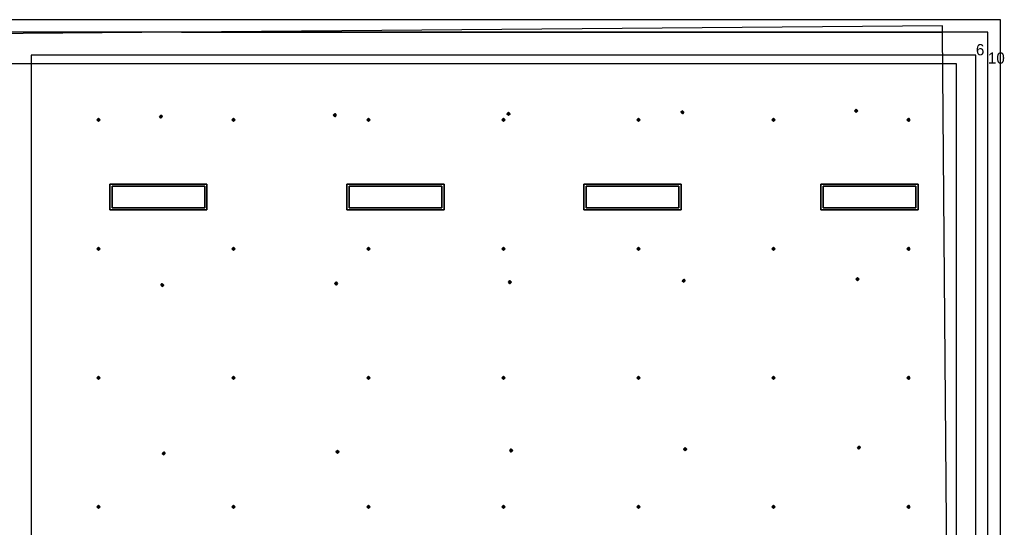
# Model space of a CAD drawing. Header units: inches. Extents: x 0.1 to 82.8, y 0.2 to 48.3.
# Tile 109 of 110: x 30.2 to 45.9, y 25.1 to 33.2. Entities that reach past the tile are written whole.
import ezdxf

# ---------------------------------------------------------------- set-up
doc = ezdxf.new("R2010")
doc.units = ezdxf.units.IN
doc.header["$MEASUREMENT"] = 0
for name, color, linetype, true_color in [('DLX_CALC', 3, 'Continuous', 0x00ff00), ('DLX_CONT', 7, 'Continuous', 0x969696), ('DLX_LUM 1', 7, 'Continuous', 0xffd400), ('DLX_RESKEY_IDX', 7, 'Continuous', 0x707070)]:
    doc.layers.add(name, color=color, linetype=linetype, true_color=true_color)
doc.styles.add('TableTextStyle', font='txt')

msp = doc.modelspace()

# ---------------------------------------------------------------- linework, layer by layer
at = {"layer": 'DLX_CALC'}
for points in [[(44.923, 33.113, 0), (32.806, 33.013, 0)], [(44.924, 33.013, 0), (44.923, 33.113, 0)], [(45.649, 5.713, 0), (45.649, 33.013, 0), (0.349, 33.013, 0), (0.349, 0.413, 0), (0.389, 0.413, 0), (0.389, 5.713, 0), (45.649, 5.713, 0)], [(32.806, 33.013, 0), (0.627, 32.746, 0)], [(32.806, 33.013, 0), (44.924, 33.013, 0)], [(44.924, 33.013, 0), (32.806, 33.013, 0)], [(45.145, 6.313, 0), (44.924, 33.013, 0)], [(45.457, 32.646, 0), (30.407, 32.646, 0)], [(30.407, 32.646, 0), (30.407, 5.946, 0)], [(45.457, 5.946, 0), (45.457, 32.646, 0)], [(45.149, 32.513, 0), (0.849, 32.513, 0)], [(45.149, 5.713, 0), (45.149, 32.513, 0)]]:
    msp.add_polyline3d(points, dxfattribs=at)
at = {"layer": 'DLX_CONT'}
for points in [[(45.849, 33.213, 0), (0.149, 33.213, 0)], [(45.849, 0.213, 0), (45.849, 33.213, 0)], [(45.649, 33.013, 0), (0.349, 33.013, 0)], [(45.649, 0.413, 0), (45.649, 33.013, 0)]]:
    msp.add_polyline3d(points, dxfattribs=at)
at = {"layer": 'DLX_LUM 1'}
for points in [[(31.662, 30.597, 0), (33.21, 30.597, 0)], [(33.21, 30.597, 0), (31.662, 30.597, 0)], [(31.662, 30.597, 0), (31.662, 30.597, 0)], [(31.662, 30.185, 0), (31.662, 30.597, 0)], [(31.662, 30.597, 0), (31.662, 30.597, 0)], [(31.662, 30.597, 0), (31.662, 30.185, 0)], [(33.21, 30.597, 0), (31.662, 30.597, 0)], [(31.662, 30.597, 0), (31.662, 30.185, 0)], [(31.662, 30.597, 0), (33.21, 30.597, 0)], [(31.662, 30.185, 0), (31.662, 30.597, 0)], [(33.21, 30.597, 0), (33.21, 30.597, 0)], [(33.21, 30.597, 0), (33.21, 30.185, 0)], [(33.21, 30.185, 0), (33.21, 30.597, 0)], [(33.21, 30.597, 0), (33.21, 30.597, 0)], [(33.21, 30.185, 0), (33.21, 30.597, 0)], [(33.21, 30.597, 0), (33.21, 30.185, 0)], [(35.437, 30.597, 0), (36.985, 30.597, 0)], [(36.985, 30.597, 0), (35.437, 30.597, 0)], [(35.437, 30.597, 0), (35.437, 30.597, 0)], [(35.437, 30.185, 0), (35.437, 30.597, 0)], [(35.437, 30.597, 0), (35.437, 30.597, 0)], [(35.437, 30.597, 0), (35.437, 30.185, 0)], [(36.985, 30.597, 0), (35.437, 30.597, 0)], [(35.437, 30.597, 0), (35.437, 30.185, 0)], [(35.437, 30.597, 0), (36.985, 30.597, 0)], [(35.437, 30.185, 0), (35.437, 30.597, 0)], [(36.985, 30.597, 0), (36.985, 30.597, 0)], [(36.985, 30.597, 0), (36.985, 30.185, 0)], [(36.985, 30.185, 0), (36.985, 30.597, 0)], [(36.985, 30.597, 0), (36.985, 30.597, 0)], [(36.985, 30.185, 0), (36.985, 30.597, 0)], [(36.985, 30.597, 0), (36.985, 30.185, 0)], [(39.212, 30.597, 0), (40.76, 30.597, 0)], [(40.76, 30.597, 0), (39.212, 30.597, 0)], [(39.212, 30.597, 0), (39.212, 30.597, 0)], [(39.212, 30.185, 0), (39.212, 30.597, 0)], [(39.212, 30.597, 0), (39.212, 30.597, 0)], [(39.212, 30.597, 0), (39.212, 30.185, 0)], [(40.76, 30.597, 0), (39.212, 30.597, 0)], [(39.212, 30.597, 0), (39.212, 30.185, 0)], [(39.212, 30.597, 0), (40.76, 30.597, 0)], [(39.212, 30.185, 0), (39.212, 30.597, 0)], [(40.76, 30.597, 0), (40.76, 30.597, 0)], [(40.76, 30.597, 0), (40.76, 30.185, 0)], [(40.76, 30.185, 0), (40.76, 30.597, 0)], [(40.76, 30.597, 0), (40.76, 30.597, 0)], [(40.76, 30.185, 0), (40.76, 30.597, 0)], [(40.76, 30.597, 0), (40.76, 30.185, 0)], [(42.987, 30.597, 0), (44.535, 30.597, 0)], [(44.535, 30.597, 0), (42.987, 30.597, 0)], [(42.987, 30.597, 0), (42.987, 30.597, 0)], [(42.987, 30.185, 0), (42.987, 30.597, 0)], [(42.987, 30.597, 0), (42.987, 30.597, 0)], [(42.987, 30.597, 0), (42.987, 30.185, 0)], [(44.535, 30.597, 0), (42.987, 30.597, 0)], [(42.987, 30.597, 0), (42.987, 30.185, 0)], [(42.987, 30.597, 0), (44.535, 30.597, 0)], [(42.987, 30.185, 0), (42.987, 30.597, 0)], [(44.535, 30.597, 0), (44.535, 30.597, 0)], [(44.535, 30.597, 0), (44.535, 30.185, 0)], [(44.535, 30.185, 0), (44.535, 30.597, 0)], [(44.535, 30.597, 0), (44.535, 30.597, 0)], [(44.535, 30.185, 0), (44.535, 30.597, 0)], [(44.535, 30.597, 0), (44.535, 30.185, 0)], [(33.174, 30.563, 0), (31.699, 30.563, 0)], [(31.699, 30.563, 0), (31.699, 30.218, 0)], [(31.699, 30.218, 0), (31.699, 30.563, 0)], [(31.699, 30.563, 0), (33.174, 30.563, 0)], [(33.174, 30.218, 0), (33.174, 30.563, 0)], [(33.174, 30.563, 0), (33.174, 30.218, 0)], [(36.949, 30.563, 0), (35.474, 30.563, 0)], [(35.474, 30.563, 0), (35.474, 30.218, 0)], [(35.474, 30.218, 0), (35.474, 30.563, 0)], [(35.474, 30.563, 0), (36.949, 30.563, 0)], [(36.949, 30.218, 0), (36.949, 30.563, 0)], [(36.949, 30.563, 0), (36.949, 30.218, 0)], [(40.724, 30.563, 0), (39.249, 30.563, 0)], [(39.249, 30.563, 0), (39.249, 30.218, 0)], [(39.249, 30.218, 0), (39.249, 30.563, 0)], [(39.249, 30.563, 0), (40.724, 30.563, 0)], [(40.724, 30.218, 0), (40.724, 30.563, 0)], [(40.724, 30.563, 0), (40.724, 30.218, 0)], [(44.499, 30.563, 0), (43.024, 30.563, 0)], [(43.024, 30.563, 0), (43.024, 30.218, 0)], [(43.024, 30.218, 0), (43.024, 30.563, 0)], [(43.024, 30.563, 0), (44.499, 30.563, 0)], [(44.499, 30.218, 0), (44.499, 30.563, 0)], [(44.499, 30.563, 0), (44.499, 30.218, 0)], [(33.21, 30.185, 0), (31.662, 30.185, 0)], [(31.662, 30.185, 0), (31.662, 30.185, 0)], [(31.662, 30.185, 0), (33.21, 30.185, 0)], [(31.662, 30.185, 0), (31.662, 30.185, 0)], [(31.662, 30.185, 0), (33.21, 30.185, 0)], [(33.21, 30.185, 0), (31.662, 30.185, 0)], [(31.699, 30.218, 0), (33.174, 30.218, 0)], [(33.174, 30.218, 0), (31.699, 30.218, 0)], [(33.21, 30.185, 0), (33.21, 30.185, 0)], [(33.21, 30.185, 0), (33.21, 30.185, 0)], [(36.985, 30.185, 0), (35.437, 30.185, 0)], [(35.437, 30.185, 0), (35.437, 30.185, 0)], [(35.437, 30.185, 0), (36.985, 30.185, 0)], [(35.437, 30.185, 0), (35.437, 30.185, 0)], [(35.437, 30.185, 0), (36.985, 30.185, 0)], [(36.985, 30.185, 0), (35.437, 30.185, 0)], [(35.474, 30.218, 0), (36.949, 30.218, 0)], [(36.949, 30.218, 0), (35.474, 30.218, 0)], [(36.985, 30.185, 0), (36.985, 30.185, 0)], [(36.985, 30.185, 0), (36.985, 30.185, 0)], [(40.76, 30.185, 0), (39.212, 30.185, 0)], [(39.212, 30.185, 0), (39.212, 30.185, 0)], [(39.212, 30.185, 0), (40.76, 30.185, 0)], [(39.212, 30.185, 0), (39.212, 30.185, 0)], [(39.212, 30.185, 0), (40.76, 30.185, 0)], [(40.76, 30.185, 0), (39.212, 30.185, 0)], [(39.249, 30.218, 0), (40.724, 30.218, 0)], [(40.724, 30.218, 0), (39.249, 30.218, 0)], [(40.76, 30.185, 0), (40.76, 30.185, 0)], [(40.76, 30.185, 0), (40.76, 30.185, 0)], [(44.535, 30.185, 0), (42.987, 30.185, 0)], [(42.987, 30.185, 0), (42.987, 30.185, 0)], [(42.987, 30.185, 0), (44.535, 30.185, 0)], [(42.987, 30.185, 0), (42.987, 30.185, 0)], [(42.987, 30.185, 0), (44.535, 30.185, 0)], [(44.535, 30.185, 0), (42.987, 30.185, 0)], [(43.024, 30.218, 0), (44.499, 30.218, 0)], [(44.499, 30.218, 0), (43.024, 30.218, 0)], [(44.535, 30.185, 0), (44.535, 30.185, 0)], [(44.535, 30.185, 0), (44.535, 30.185, 0)]]:
    msp.add_polyline3d(points, dxfattribs=at)

# ---------------------------------------------------------------- texts
at = {"layer": 'DLX_RESKEY_IDX', "style": 'TableTextStyle'}
for s, p in [('6', (45.457, 32.646)), ('10', (45.649, 32.513))]:
    msp.add_text(s, height=0.18, dxfattribs=at).set_placement(p)

# ---------------------------------------------------------------- meshes
at = {"layer": 'DLX_CALC'}
mesh = msp.add_polyface(dxfattribs=at)
corners = [(32.451, 31.67), (32.476, 31.645), (32.476, 31.67), (32.476, 31.645), (32.501, 31.67), (32.476, 31.67), (32.501, 31.67), (32.475, 31.695), (32.476, 31.67), (32.475, 31.695), (32.451, 31.67), (32.476, 31.67), (32.476, 31.645), (32.451, 31.67), (32.476, 31.67), (32.501, 31.67), (32.476, 31.645), (32.476, 31.67), (32.475, 31.695), (32.501, 31.67), (32.476, 31.67), (32.451, 31.67), (32.475, 31.695), (32.476, 31.67)]
mesh.append_faces([[corners[k] for k in face] for face in [(0, 1, 2), (3, 4, 5), (6, 7, 8), (9, 10, 11), (12, 13, 14), (15, 16, 17), (18, 19, 20), (21, 22, 23)]])
mesh = msp.add_polyface(dxfattribs=at)
corners = [(35.219, 31.693), (35.244, 31.668), (35.244, 31.693), (35.244, 31.668), (35.269, 31.693), (35.244, 31.693), (35.269, 31.693), (35.244, 31.718), (35.244, 31.693), (35.244, 31.718), (35.219, 31.693), (35.244, 31.693), (35.244, 31.668), (35.219, 31.693), (35.244, 31.693), (35.269, 31.693), (35.244, 31.668), (35.244, 31.693), (35.244, 31.718), (35.269, 31.693), (35.244, 31.693), (35.219, 31.693), (35.244, 31.718), (35.244, 31.693)]
mesh.append_faces([[corners[k] for k in face] for face in [(0, 1, 2), (3, 4, 5), (6, 7, 8), (9, 10, 11), (12, 13, 14), (15, 16, 17), (18, 19, 20), (21, 22, 23)]])
mesh = msp.add_polyface(dxfattribs=at)
corners = [(37.988, 31.716), (38.013, 31.691), (38.013, 31.716), (38.013, 31.691), (38.038, 31.716), (38.013, 31.716), (38.038, 31.716), (38.012, 31.741), (38.013, 31.716), (38.012, 31.741), (37.988, 31.716), (38.013, 31.716), (38.013, 31.691), (37.988, 31.716), (38.013, 31.716), (38.038, 31.716), (38.013, 31.691), (38.013, 31.716), (38.012, 31.741), (38.038, 31.716), (38.013, 31.716), (37.988, 31.716), (38.012, 31.741), (38.013, 31.716)]
mesh.append_faces([[corners[k] for k in face] for face in [(0, 1, 2), (3, 4, 5), (6, 7, 8), (9, 10, 11), (12, 13, 14), (15, 16, 17), (18, 19, 20), (21, 22, 23)]])
mesh = msp.add_polyface(dxfattribs=at)
corners = [(40.756, 31.739), (40.781, 31.714), (40.781, 31.739), (40.781, 31.714), (40.806, 31.739), (40.781, 31.739), (40.806, 31.739), (40.781, 31.764), (40.781, 31.739), (40.781, 31.764), (40.756, 31.739), (40.781, 31.739), (40.781, 31.714), (40.756, 31.739), (40.781, 31.739), (40.806, 31.739), (40.781, 31.714), (40.781, 31.739), (40.781, 31.764), (40.806, 31.739), (40.781, 31.739), (40.756, 31.739), (40.781, 31.764), (40.781, 31.739)]
mesh.append_faces([[corners[k] for k in face] for face in [(0, 1, 2), (3, 4, 5), (6, 7, 8), (9, 10, 11), (12, 13, 14), (15, 16, 17), (18, 19, 20), (21, 22, 23)]])
mesh = msp.add_polyface(dxfattribs=at)
corners = [(43.525, 31.762), (43.55, 31.737), (43.55, 31.762), (43.55, 31.737), (43.575, 31.762), (43.55, 31.762), (43.575, 31.762), (43.549, 31.787), (43.55, 31.762), (43.549, 31.787), (43.525, 31.762), (43.55, 31.762), (43.55, 31.737), (43.525, 31.762), (43.55, 31.762), (43.575, 31.762), (43.55, 31.737), (43.55, 31.762), (43.549, 31.787), (43.575, 31.762), (43.55, 31.762), (43.525, 31.762), (43.549, 31.787), (43.55, 31.762)]
mesh.append_faces([[corners[k] for k in face] for face in [(0, 1, 2), (3, 4, 5), (6, 7, 8), (9, 10, 11), (12, 13, 14), (15, 16, 17), (18, 19, 20), (21, 22, 23)]])
mesh = msp.add_polyface(dxfattribs=at)
corners = [(31.482, 31.594), (31.507, 31.619), (31.482, 31.619), (31.507, 31.619), (31.482, 31.644), (31.482, 31.619), (31.482, 31.644), (31.457, 31.619), (31.482, 31.619), (31.457, 31.619), (31.482, 31.594), (31.482, 31.619), (31.507, 31.619), (31.482, 31.594), (31.482, 31.619), (31.482, 31.644), (31.507, 31.619), (31.482, 31.619), (31.457, 31.619), (31.482, 31.644), (31.482, 31.619), (31.482, 31.594), (31.457, 31.619), (31.482, 31.619)]
mesh.append_faces([[corners[k] for k in face] for face in [(0, 1, 2), (3, 4, 5), (6, 7, 8), (9, 10, 11), (12, 13, 14), (15, 16, 17), (18, 19, 20), (21, 22, 23)]])
mesh = msp.add_polyface(dxfattribs=at)
corners = [(33.632, 31.594), (33.657, 31.619), (33.632, 31.619), (33.657, 31.619), (33.632, 31.644), (33.632, 31.619), (33.632, 31.644), (33.607, 31.619), (33.632, 31.619), (33.607, 31.619), (33.632, 31.594), (33.632, 31.619), (33.657, 31.619), (33.632, 31.594), (33.632, 31.619), (33.632, 31.644), (33.657, 31.619), (33.632, 31.619), (33.607, 31.619), (33.632, 31.644), (33.632, 31.619), (33.632, 31.594), (33.607, 31.619), (33.632, 31.619)]
mesh.append_faces([[corners[k] for k in face] for face in [(0, 1, 2), (3, 4, 5), (6, 7, 8), (9, 10, 11), (12, 13, 14), (15, 16, 17), (18, 19, 20), (21, 22, 23)]])
mesh = msp.add_polyface(dxfattribs=at)
corners = [(35.782, 31.594), (35.807, 31.619), (35.782, 31.619), (35.807, 31.619), (35.782, 31.644), (35.782, 31.619), (35.782, 31.644), (35.757, 31.619), (35.782, 31.619), (35.757, 31.619), (35.782, 31.594), (35.782, 31.619), (35.807, 31.619), (35.782, 31.594), (35.782, 31.619), (35.782, 31.644), (35.807, 31.619), (35.782, 31.619), (35.757, 31.619), (35.782, 31.644), (35.782, 31.619), (35.782, 31.594), (35.757, 31.619), (35.782, 31.619)]
mesh.append_faces([[corners[k] for k in face] for face in [(0, 1, 2), (3, 4, 5), (6, 7, 8), (9, 10, 11), (12, 13, 14), (15, 16, 17), (18, 19, 20), (21, 22, 23)]])
mesh = msp.add_polyface(dxfattribs=at)
corners = [(37.932, 31.594), (37.957, 31.619), (37.932, 31.619), (37.957, 31.619), (37.932, 31.644), (37.932, 31.619), (37.932, 31.644), (37.907, 31.619), (37.932, 31.619), (37.907, 31.619), (37.932, 31.594), (37.932, 31.619), (37.957, 31.619), (37.932, 31.594), (37.932, 31.619), (37.932, 31.644), (37.957, 31.619), (37.932, 31.619), (37.907, 31.619), (37.932, 31.644), (37.932, 31.619), (37.932, 31.594), (37.907, 31.619), (37.932, 31.619)]
mesh.append_faces([[corners[k] for k in face] for face in [(0, 1, 2), (3, 4, 5), (6, 7, 8), (9, 10, 11), (12, 13, 14), (15, 16, 17), (18, 19, 20), (21, 22, 23)]])
mesh = msp.add_polyface(dxfattribs=at)
corners = [(40.082, 31.594), (40.107, 31.619), (40.082, 31.619), (40.107, 31.619), (40.082, 31.644), (40.082, 31.619), (40.082, 31.644), (40.057, 31.619), (40.082, 31.619), (40.057, 31.619), (40.082, 31.594), (40.082, 31.619), (40.107, 31.619), (40.082, 31.594), (40.082, 31.619), (40.082, 31.644), (40.107, 31.619), (40.082, 31.619), (40.057, 31.619), (40.082, 31.644), (40.082, 31.619), (40.082, 31.594), (40.057, 31.619), (40.082, 31.619)]
mesh.append_faces([[corners[k] for k in face] for face in [(0, 1, 2), (3, 4, 5), (6, 7, 8), (9, 10, 11), (12, 13, 14), (15, 16, 17), (18, 19, 20), (21, 22, 23)]])
mesh = msp.add_polyface(dxfattribs=at)
corners = [(42.232, 31.594), (42.257, 31.619), (42.232, 31.619), (42.257, 31.619), (42.232, 31.644), (42.232, 31.619), (42.232, 31.644), (42.207, 31.619), (42.232, 31.619), (42.207, 31.619), (42.232, 31.594), (42.232, 31.619), (42.257, 31.619), (42.232, 31.594), (42.232, 31.619), (42.232, 31.644), (42.257, 31.619), (42.232, 31.619), (42.207, 31.619), (42.232, 31.644), (42.232, 31.619), (42.232, 31.594), (42.207, 31.619), (42.232, 31.619)]
mesh.append_faces([[corners[k] for k in face] for face in [(0, 1, 2), (3, 4, 5), (6, 7, 8), (9, 10, 11), (12, 13, 14), (15, 16, 17), (18, 19, 20), (21, 22, 23)]])
mesh = msp.add_polyface(dxfattribs=at)
corners = [(44.382, 31.594), (44.407, 31.619), (44.382, 31.619), (44.407, 31.619), (44.382, 31.644), (44.382, 31.619), (44.382, 31.644), (44.357, 31.619), (44.382, 31.619), (44.357, 31.619), (44.382, 31.594), (44.382, 31.619), (44.407, 31.619), (44.382, 31.594), (44.382, 31.619), (44.382, 31.644), (44.407, 31.619), (44.382, 31.619), (44.357, 31.619), (44.382, 31.644), (44.382, 31.619), (44.382, 31.594), (44.357, 31.619), (44.382, 31.619)]
mesh.append_faces([[corners[k] for k in face] for face in [(0, 1, 2), (3, 4, 5), (6, 7, 8), (9, 10, 11), (12, 13, 14), (15, 16, 17), (18, 19, 20), (21, 22, 23)]])
mesh = msp.add_polyface(dxfattribs=at)
corners = [(31.482, 29.541), (31.507, 29.566), (31.482, 29.566), (31.507, 29.566), (31.482, 29.591), (31.482, 29.566), (31.482, 29.591), (31.457, 29.566), (31.482, 29.566), (31.457, 29.566), (31.482, 29.541), (31.482, 29.566), (31.507, 29.566), (31.482, 29.541), (31.482, 29.566), (31.482, 29.591), (31.507, 29.566), (31.482, 29.566), (31.457, 29.566), (31.482, 29.591), (31.482, 29.566), (31.482, 29.541), (31.457, 29.566), (31.482, 29.566)]
mesh.append_faces([[corners[k] for k in face] for face in [(0, 1, 2), (3, 4, 5), (6, 7, 8), (9, 10, 11), (12, 13, 14), (15, 16, 17), (18, 19, 20), (21, 22, 23)]])
mesh = msp.add_polyface(dxfattribs=at)
corners = [(33.632, 29.541), (33.657, 29.566), (33.632, 29.566), (33.657, 29.566), (33.632, 29.591), (33.632, 29.566), (33.632, 29.591), (33.607, 29.566), (33.632, 29.566), (33.607, 29.566), (33.632, 29.541), (33.632, 29.566), (33.657, 29.566), (33.632, 29.541), (33.632, 29.566), (33.632, 29.591), (33.657, 29.566), (33.632, 29.566), (33.607, 29.566), (33.632, 29.591), (33.632, 29.566), (33.632, 29.541), (33.607, 29.566), (33.632, 29.566)]
mesh.append_faces([[corners[k] for k in face] for face in [(0, 1, 2), (3, 4, 5), (6, 7, 8), (9, 10, 11), (12, 13, 14), (15, 16, 17), (18, 19, 20), (21, 22, 23)]])
mesh = msp.add_polyface(dxfattribs=at)
corners = [(35.782, 29.541), (35.807, 29.566), (35.782, 29.566), (35.807, 29.566), (35.782, 29.591), (35.782, 29.566), (35.782, 29.591), (35.757, 29.566), (35.782, 29.566), (35.757, 29.566), (35.782, 29.541), (35.782, 29.566), (35.807, 29.566), (35.782, 29.541), (35.782, 29.566), (35.782, 29.591), (35.807, 29.566), (35.782, 29.566), (35.757, 29.566), (35.782, 29.591), (35.782, 29.566), (35.782, 29.541), (35.757, 29.566), (35.782, 29.566)]
mesh.append_faces([[corners[k] for k in face] for face in [(0, 1, 2), (3, 4, 5), (6, 7, 8), (9, 10, 11), (12, 13, 14), (15, 16, 17), (18, 19, 20), (21, 22, 23)]])
mesh = msp.add_polyface(dxfattribs=at)
corners = [(37.932, 29.541), (37.957, 29.566), (37.932, 29.566), (37.957, 29.566), (37.932, 29.591), (37.932, 29.566), (37.932, 29.591), (37.907, 29.566), (37.932, 29.566), (37.907, 29.566), (37.932, 29.541), (37.932, 29.566), (37.957, 29.566), (37.932, 29.541), (37.932, 29.566), (37.932, 29.591), (37.957, 29.566), (37.932, 29.566), (37.907, 29.566), (37.932, 29.591), (37.932, 29.566), (37.932, 29.541), (37.907, 29.566), (37.932, 29.566)]
mesh.append_faces([[corners[k] for k in face] for face in [(0, 1, 2), (3, 4, 5), (6, 7, 8), (9, 10, 11), (12, 13, 14), (15, 16, 17), (18, 19, 20), (21, 22, 23)]])
mesh = msp.add_polyface(dxfattribs=at)
corners = [(40.082, 29.541), (40.107, 29.566), (40.082, 29.566), (40.107, 29.566), (40.082, 29.591), (40.082, 29.566), (40.082, 29.591), (40.057, 29.566), (40.082, 29.566), (40.057, 29.566), (40.082, 29.541), (40.082, 29.566), (40.107, 29.566), (40.082, 29.541), (40.082, 29.566), (40.082, 29.591), (40.107, 29.566), (40.082, 29.566), (40.057, 29.566), (40.082, 29.591), (40.082, 29.566), (40.082, 29.541), (40.057, 29.566), (40.082, 29.566)]
mesh.append_faces([[corners[k] for k in face] for face in [(0, 1, 2), (3, 4, 5), (6, 7, 8), (9, 10, 11), (12, 13, 14), (15, 16, 17), (18, 19, 20), (21, 22, 23)]])
mesh = msp.add_polyface(dxfattribs=at)
corners = [(42.232, 29.541), (42.257, 29.566), (42.232, 29.566), (42.257, 29.566), (42.232, 29.591), (42.232, 29.566), (42.232, 29.591), (42.207, 29.566), (42.232, 29.566), (42.207, 29.566), (42.232, 29.541), (42.232, 29.566), (42.257, 29.566), (42.232, 29.541), (42.232, 29.566), (42.232, 29.591), (42.257, 29.566), (42.232, 29.566), (42.207, 29.566), (42.232, 29.591), (42.232, 29.566), (42.232, 29.541), (42.207, 29.566), (42.232, 29.566)]
mesh.append_faces([[corners[k] for k in face] for face in [(0, 1, 2), (3, 4, 5), (6, 7, 8), (9, 10, 11), (12, 13, 14), (15, 16, 17), (18, 19, 20), (21, 22, 23)]])
mesh = msp.add_polyface(dxfattribs=at)
corners = [(44.382, 29.541), (44.407, 29.566), (44.382, 29.566), (44.407, 29.566), (44.382, 29.591), (44.382, 29.566), (44.382, 29.591), (44.357, 29.566), (44.382, 29.566), (44.357, 29.566), (44.382, 29.541), (44.382, 29.566), (44.407, 29.566), (44.382, 29.541), (44.382, 29.566), (44.382, 29.591), (44.407, 29.566), (44.382, 29.566), (44.357, 29.566), (44.382, 29.591), (44.382, 29.566), (44.382, 29.541), (44.357, 29.566), (44.382, 29.566)]
mesh.append_faces([[corners[k] for k in face] for face in [(0, 1, 2), (3, 4, 5), (6, 7, 8), (9, 10, 11), (12, 13, 14), (15, 16, 17), (18, 19, 20), (21, 22, 23)]])
mesh = msp.add_polyface(dxfattribs=at)
corners = [(32.473, 28.99), (32.498, 28.965), (32.498, 28.99), (32.498, 28.965), (32.523, 28.99), (32.498, 28.99), (32.523, 28.99), (32.498, 29.015), (32.498, 28.99), (32.498, 29.015), (32.473, 28.99), (32.498, 28.99), (32.498, 28.965), (32.473, 28.99), (32.498, 28.99), (32.523, 28.99), (32.498, 28.965), (32.498, 28.99), (32.498, 29.015), (32.523, 28.99), (32.498, 28.99), (32.473, 28.99), (32.498, 29.015), (32.498, 28.99)]
mesh.append_faces([[corners[k] for k in face] for face in [(0, 1, 2), (3, 4, 5), (6, 7, 8), (9, 10, 11), (12, 13, 14), (15, 16, 17), (18, 19, 20), (21, 22, 23)]])
mesh = msp.add_polyface(dxfattribs=at)
corners = [(35.241, 29.013), (35.267, 28.988), (35.266, 29.013), (35.267, 28.988), (35.291, 29.013), (35.266, 29.013), (35.291, 29.013), (35.266, 29.038), (35.266, 29.013), (35.266, 29.038), (35.241, 29.013), (35.266, 29.013), (35.267, 28.988), (35.241, 29.013), (35.266, 29.013), (35.291, 29.013), (35.267, 28.988), (35.266, 29.013), (35.266, 29.038), (35.291, 29.013), (35.266, 29.013), (35.241, 29.013), (35.266, 29.038), (35.266, 29.013)]
mesh.append_faces([[corners[k] for k in face] for face in [(0, 1, 2), (3, 4, 5), (6, 7, 8), (9, 10, 11), (12, 13, 14), (15, 16, 17), (18, 19, 20), (21, 22, 23)]])
mesh = msp.add_polyface(dxfattribs=at)
corners = [(38.01, 29.036), (38.035, 29.011), (38.035, 29.036), (38.035, 29.011), (38.06, 29.036), (38.035, 29.036), (38.06, 29.036), (38.035, 29.061), (38.035, 29.036), (38.035, 29.061), (38.01, 29.036), (38.035, 29.036), (38.035, 29.011), (38.01, 29.036), (38.035, 29.036), (38.06, 29.036), (38.035, 29.011), (38.035, 29.036), (38.035, 29.061), (38.06, 29.036), (38.035, 29.036), (38.01, 29.036), (38.035, 29.061), (38.035, 29.036)]
mesh.append_faces([[corners[k] for k in face] for face in [(0, 1, 2), (3, 4, 5), (6, 7, 8), (9, 10, 11), (12, 13, 14), (15, 16, 17), (18, 19, 20), (21, 22, 23)]])
mesh = msp.add_polyface(dxfattribs=at)
corners = [(40.778, 29.059), (40.804, 29.034), (40.803, 29.059), (40.804, 29.034), (40.828, 29.059), (40.803, 29.059), (40.828, 29.059), (40.803, 29.084), (40.803, 29.059), (40.803, 29.084), (40.778, 29.059), (40.803, 29.059), (40.804, 29.034), (40.778, 29.059), (40.803, 29.059), (40.828, 29.059), (40.804, 29.034), (40.803, 29.059), (40.803, 29.084), (40.828, 29.059), (40.803, 29.059), (40.778, 29.059), (40.803, 29.084), (40.803, 29.059)]
mesh.append_faces([[corners[k] for k in face] for face in [(0, 1, 2), (3, 4, 5), (6, 7, 8), (9, 10, 11), (12, 13, 14), (15, 16, 17), (18, 19, 20), (21, 22, 23)]])
mesh = msp.add_polyface(dxfattribs=at)
corners = [(43.547, 29.082), (43.572, 29.057), (43.572, 29.082), (43.572, 29.057), (43.597, 29.082), (43.572, 29.082), (43.597, 29.082), (43.572, 29.107), (43.572, 29.082), (43.572, 29.107), (43.547, 29.082), (43.572, 29.082), (43.572, 29.057), (43.547, 29.082), (43.572, 29.082), (43.597, 29.082), (43.572, 29.057), (43.572, 29.082), (43.572, 29.107), (43.597, 29.082), (43.572, 29.082), (43.547, 29.082), (43.572, 29.107), (43.572, 29.082)]
mesh.append_faces([[corners[k] for k in face] for face in [(0, 1, 2), (3, 4, 5), (6, 7, 8), (9, 10, 11), (12, 13, 14), (15, 16, 17), (18, 19, 20), (21, 22, 23)]])
mesh = msp.add_polyface(dxfattribs=at)
corners = [(31.482, 27.487), (31.507, 27.512), (31.482, 27.512), (31.507, 27.512), (31.482, 27.537), (31.482, 27.512), (31.482, 27.537), (31.457, 27.512), (31.482, 27.512), (31.457, 27.512), (31.482, 27.487), (31.482, 27.512), (31.507, 27.512), (31.482, 27.487), (31.482, 27.512), (31.482, 27.537), (31.507, 27.512), (31.482, 27.512), (31.457, 27.512), (31.482, 27.537), (31.482, 27.512), (31.482, 27.487), (31.457, 27.512), (31.482, 27.512)]
mesh.append_faces([[corners[k] for k in face] for face in [(0, 1, 2), (3, 4, 5), (6, 7, 8), (9, 10, 11), (12, 13, 14), (15, 16, 17), (18, 19, 20), (21, 22, 23)]])
mesh = msp.add_polyface(dxfattribs=at)
corners = [(33.632, 27.487), (33.657, 27.512), (33.632, 27.512), (33.657, 27.512), (33.632, 27.537), (33.632, 27.512), (33.632, 27.537), (33.607, 27.512), (33.632, 27.512), (33.607, 27.512), (33.632, 27.487), (33.632, 27.512), (33.657, 27.512), (33.632, 27.487), (33.632, 27.512), (33.632, 27.537), (33.657, 27.512), (33.632, 27.512), (33.607, 27.512), (33.632, 27.537), (33.632, 27.512), (33.632, 27.487), (33.607, 27.512), (33.632, 27.512)]
mesh.append_faces([[corners[k] for k in face] for face in [(0, 1, 2), (3, 4, 5), (6, 7, 8), (9, 10, 11), (12, 13, 14), (15, 16, 17), (18, 19, 20), (21, 22, 23)]])
mesh = msp.add_polyface(dxfattribs=at)
corners = [(35.782, 27.487), (35.807, 27.512), (35.782, 27.512), (35.807, 27.512), (35.782, 27.537), (35.782, 27.512), (35.782, 27.537), (35.757, 27.512), (35.782, 27.512), (35.757, 27.512), (35.782, 27.487), (35.782, 27.512), (35.807, 27.512), (35.782, 27.487), (35.782, 27.512), (35.782, 27.537), (35.807, 27.512), (35.782, 27.512), (35.757, 27.512), (35.782, 27.537), (35.782, 27.512), (35.782, 27.487), (35.757, 27.512), (35.782, 27.512)]
mesh.append_faces([[corners[k] for k in face] for face in [(0, 1, 2), (3, 4, 5), (6, 7, 8), (9, 10, 11), (12, 13, 14), (15, 16, 17), (18, 19, 20), (21, 22, 23)]])
mesh = msp.add_polyface(dxfattribs=at)
corners = [(37.932, 27.487), (37.957, 27.512), (37.932, 27.512), (37.957, 27.512), (37.932, 27.537), (37.932, 27.512), (37.932, 27.537), (37.907, 27.512), (37.932, 27.512), (37.907, 27.512), (37.932, 27.487), (37.932, 27.512), (37.957, 27.512), (37.932, 27.487), (37.932, 27.512), (37.932, 27.537), (37.957, 27.512), (37.932, 27.512), (37.907, 27.512), (37.932, 27.537), (37.932, 27.512), (37.932, 27.487), (37.907, 27.512), (37.932, 27.512)]
mesh.append_faces([[corners[k] for k in face] for face in [(0, 1, 2), (3, 4, 5), (6, 7, 8), (9, 10, 11), (12, 13, 14), (15, 16, 17), (18, 19, 20), (21, 22, 23)]])
mesh = msp.add_polyface(dxfattribs=at)
corners = [(40.082, 27.487), (40.107, 27.512), (40.082, 27.512), (40.107, 27.512), (40.082, 27.537), (40.082, 27.512), (40.082, 27.537), (40.057, 27.512), (40.082, 27.512), (40.057, 27.512), (40.082, 27.487), (40.082, 27.512), (40.107, 27.512), (40.082, 27.487), (40.082, 27.512), (40.082, 27.537), (40.107, 27.512), (40.082, 27.512), (40.057, 27.512), (40.082, 27.537), (40.082, 27.512), (40.082, 27.487), (40.057, 27.512), (40.082, 27.512)]
mesh.append_faces([[corners[k] for k in face] for face in [(0, 1, 2), (3, 4, 5), (6, 7, 8), (9, 10, 11), (12, 13, 14), (15, 16, 17), (18, 19, 20), (21, 22, 23)]])
mesh = msp.add_polyface(dxfattribs=at)
corners = [(42.232, 27.487), (42.257, 27.512), (42.232, 27.512), (42.257, 27.512), (42.232, 27.537), (42.232, 27.512), (42.232, 27.537), (42.207, 27.512), (42.232, 27.512), (42.207, 27.512), (42.232, 27.487), (42.232, 27.512), (42.257, 27.512), (42.232, 27.487), (42.232, 27.512), (42.232, 27.537), (42.257, 27.512), (42.232, 27.512), (42.207, 27.512), (42.232, 27.537), (42.232, 27.512), (42.232, 27.487), (42.207, 27.512), (42.232, 27.512)]
mesh.append_faces([[corners[k] for k in face] for face in [(0, 1, 2), (3, 4, 5), (6, 7, 8), (9, 10, 11), (12, 13, 14), (15, 16, 17), (18, 19, 20), (21, 22, 23)]])
mesh = msp.add_polyface(dxfattribs=at)
corners = [(44.382, 27.487), (44.407, 27.512), (44.382, 27.512), (44.407, 27.512), (44.382, 27.537), (44.382, 27.512), (44.382, 27.537), (44.357, 27.512), (44.382, 27.512), (44.357, 27.512), (44.382, 27.487), (44.382, 27.512), (44.407, 27.512), (44.382, 27.487), (44.382, 27.512), (44.382, 27.537), (44.407, 27.512), (44.382, 27.512), (44.357, 27.512), (44.382, 27.537), (44.382, 27.512), (44.382, 27.487), (44.357, 27.512), (44.382, 27.512)]
mesh.append_faces([[corners[k] for k in face] for face in [(0, 1, 2), (3, 4, 5), (6, 7, 8), (9, 10, 11), (12, 13, 14), (15, 16, 17), (18, 19, 20), (21, 22, 23)]])
mesh = msp.add_polyface(dxfattribs=at)
corners = [(35.264, 26.333), (35.289, 26.308), (35.289, 26.333), (35.289, 26.308), (35.314, 26.333), (35.289, 26.333), (35.314, 26.333), (35.288, 26.358), (35.289, 26.333), (35.288, 26.358), (35.264, 26.333), (35.289, 26.333), (35.289, 26.308), (35.264, 26.333), (35.289, 26.333), (35.314, 26.333), (35.289, 26.308), (35.289, 26.333), (35.288, 26.358), (35.314, 26.333), (35.289, 26.333), (35.264, 26.333), (35.288, 26.358), (35.289, 26.333)]
mesh.append_faces([[corners[k] for k in face] for face in [(0, 1, 2), (3, 4, 5), (6, 7, 8), (9, 10, 11), (12, 13, 14), (15, 16, 17), (18, 19, 20), (21, 22, 23)]])
mesh = msp.add_polyface(dxfattribs=at)
corners = [(38.032, 26.356), (38.057, 26.331), (38.057, 26.356), (38.057, 26.331), (38.082, 26.356), (38.057, 26.356), (38.082, 26.356), (38.057, 26.381), (38.057, 26.356), (38.057, 26.381), (38.032, 26.356), (38.057, 26.356), (38.057, 26.331), (38.032, 26.356), (38.057, 26.356), (38.082, 26.356), (38.057, 26.331), (38.057, 26.356), (38.057, 26.381), (38.082, 26.356), (38.057, 26.356), (38.032, 26.356), (38.057, 26.381), (38.057, 26.356)]
mesh.append_faces([[corners[k] for k in face] for face in [(0, 1, 2), (3, 4, 5), (6, 7, 8), (9, 10, 11), (12, 13, 14), (15, 16, 17), (18, 19, 20), (21, 22, 23)]])
mesh = msp.add_polyface(dxfattribs=at)
corners = [(40.801, 26.379), (40.826, 26.354), (40.826, 26.379), (40.826, 26.354), (40.851, 26.379), (40.826, 26.379), (40.851, 26.379), (40.825, 26.404), (40.826, 26.379), (40.825, 26.404), (40.801, 26.379), (40.826, 26.379), (40.826, 26.354), (40.801, 26.379), (40.826, 26.379), (40.851, 26.379), (40.826, 26.354), (40.826, 26.379), (40.825, 26.404), (40.851, 26.379), (40.826, 26.379), (40.801, 26.379), (40.825, 26.404), (40.826, 26.379)]
mesh.append_faces([[corners[k] for k in face] for face in [(0, 1, 2), (3, 4, 5), (6, 7, 8), (9, 10, 11), (12, 13, 14), (15, 16, 17), (18, 19, 20), (21, 22, 23)]])
mesh = msp.add_polyface(dxfattribs=at)
corners = [(43.569, 26.402), (43.594, 26.377), (43.594, 26.402), (43.594, 26.377), (43.619, 26.402), (43.594, 26.402), (43.619, 26.402), (43.594, 26.427), (43.594, 26.402), (43.594, 26.427), (43.569, 26.402), (43.594, 26.402), (43.594, 26.377), (43.569, 26.402), (43.594, 26.402), (43.619, 26.402), (43.594, 26.377), (43.594, 26.402), (43.594, 26.427), (43.619, 26.402), (43.594, 26.402), (43.569, 26.402), (43.594, 26.427), (43.594, 26.402)]
mesh.append_faces([[corners[k] for k in face] for face in [(0, 1, 2), (3, 4, 5), (6, 7, 8), (9, 10, 11), (12, 13, 14), (15, 16, 17), (18, 19, 20), (21, 22, 23)]])
mesh = msp.add_polyface(dxfattribs=at)
corners = [(32.495, 26.31), (32.52, 26.285), (32.52, 26.31), (32.52, 26.285), (32.545, 26.31), (32.52, 26.31), (32.545, 26.31), (32.52, 26.335), (32.52, 26.31), (32.52, 26.335), (32.495, 26.31), (32.52, 26.31), (32.52, 26.285), (32.495, 26.31), (32.52, 26.31), (32.545, 26.31), (32.52, 26.285), (32.52, 26.31), (32.52, 26.335), (32.545, 26.31), (32.52, 26.31), (32.495, 26.31), (32.52, 26.335), (32.52, 26.31)]
mesh.append_faces([[corners[k] for k in face] for face in [(0, 1, 2), (3, 4, 5), (6, 7, 8), (9, 10, 11), (12, 13, 14), (15, 16, 17), (18, 19, 20), (21, 22, 23)]])
mesh = msp.add_polyface(dxfattribs=at)
corners = [(31.482, 25.433), (31.507, 25.458), (31.482, 25.458), (31.507, 25.458), (31.482, 25.483), (31.482, 25.458), (31.482, 25.483), (31.457, 25.458), (31.482, 25.458), (31.457, 25.458), (31.482, 25.433), (31.482, 25.458), (31.507, 25.458), (31.482, 25.433), (31.482, 25.458), (31.482, 25.483), (31.507, 25.458), (31.482, 25.458), (31.457, 25.458), (31.482, 25.483), (31.482, 25.458), (31.482, 25.433), (31.457, 25.458), (31.482, 25.458)]
mesh.append_faces([[corners[k] for k in face] for face in [(0, 1, 2), (3, 4, 5), (6, 7, 8), (9, 10, 11), (12, 13, 14), (15, 16, 17), (18, 19, 20), (21, 22, 23)]])
mesh = msp.add_polyface(dxfattribs=at)
corners = [(33.632, 25.433), (33.657, 25.458), (33.632, 25.458), (33.657, 25.458), (33.632, 25.483), (33.632, 25.458), (33.632, 25.483), (33.607, 25.458), (33.632, 25.458), (33.607, 25.458), (33.632, 25.433), (33.632, 25.458), (33.657, 25.458), (33.632, 25.433), (33.632, 25.458), (33.632, 25.483), (33.657, 25.458), (33.632, 25.458), (33.607, 25.458), (33.632, 25.483), (33.632, 25.458), (33.632, 25.433), (33.607, 25.458), (33.632, 25.458)]
mesh.append_faces([[corners[k] for k in face] for face in [(0, 1, 2), (3, 4, 5), (6, 7, 8), (9, 10, 11), (12, 13, 14), (15, 16, 17), (18, 19, 20), (21, 22, 23)]])
mesh = msp.add_polyface(dxfattribs=at)
corners = [(35.782, 25.433), (35.807, 25.458), (35.782, 25.458), (35.807, 25.458), (35.782, 25.483), (35.782, 25.458), (35.782, 25.483), (35.757, 25.458), (35.782, 25.458), (35.757, 25.458), (35.782, 25.433), (35.782, 25.458), (35.807, 25.458), (35.782, 25.433), (35.782, 25.458), (35.782, 25.483), (35.807, 25.458), (35.782, 25.458), (35.757, 25.458), (35.782, 25.483), (35.782, 25.458), (35.782, 25.433), (35.757, 25.458), (35.782, 25.458)]
mesh.append_faces([[corners[k] for k in face] for face in [(0, 1, 2), (3, 4, 5), (6, 7, 8), (9, 10, 11), (12, 13, 14), (15, 16, 17), (18, 19, 20), (21, 22, 23)]])
mesh = msp.add_polyface(dxfattribs=at)
corners = [(37.932, 25.433), (37.957, 25.458), (37.932, 25.458), (37.957, 25.458), (37.932, 25.483), (37.932, 25.458), (37.932, 25.483), (37.907, 25.458), (37.932, 25.458), (37.907, 25.458), (37.932, 25.433), (37.932, 25.458), (37.957, 25.458), (37.932, 25.433), (37.932, 25.458), (37.932, 25.483), (37.957, 25.458), (37.932, 25.458), (37.907, 25.458), (37.932, 25.483), (37.932, 25.458), (37.932, 25.433), (37.907, 25.458), (37.932, 25.458)]
mesh.append_faces([[corners[k] for k in face] for face in [(0, 1, 2), (3, 4, 5), (6, 7, 8), (9, 10, 11), (12, 13, 14), (15, 16, 17), (18, 19, 20), (21, 22, 23)]])
mesh = msp.add_polyface(dxfattribs=at)
corners = [(40.082, 25.433), (40.107, 25.458), (40.082, 25.458), (40.107, 25.458), (40.082, 25.483), (40.082, 25.458), (40.082, 25.483), (40.057, 25.458), (40.082, 25.458), (40.057, 25.458), (40.082, 25.433), (40.082, 25.458), (40.107, 25.458), (40.082, 25.433), (40.082, 25.458), (40.082, 25.483), (40.107, 25.458), (40.082, 25.458), (40.057, 25.458), (40.082, 25.483), (40.082, 25.458), (40.082, 25.433), (40.057, 25.458), (40.082, 25.458)]
mesh.append_faces([[corners[k] for k in face] for face in [(0, 1, 2), (3, 4, 5), (6, 7, 8), (9, 10, 11), (12, 13, 14), (15, 16, 17), (18, 19, 20), (21, 22, 23)]])
mesh = msp.add_polyface(dxfattribs=at)
corners = [(42.232, 25.433), (42.257, 25.458), (42.232, 25.458), (42.257, 25.458), (42.232, 25.483), (42.232, 25.458), (42.232, 25.483), (42.207, 25.458), (42.232, 25.458), (42.207, 25.458), (42.232, 25.433), (42.232, 25.458), (42.257, 25.458), (42.232, 25.433), (42.232, 25.458), (42.232, 25.483), (42.257, 25.458), (42.232, 25.458), (42.207, 25.458), (42.232, 25.483), (42.232, 25.458), (42.232, 25.433), (42.207, 25.458), (42.232, 25.458)]
mesh.append_faces([[corners[k] for k in face] for face in [(0, 1, 2), (3, 4, 5), (6, 7, 8), (9, 10, 11), (12, 13, 14), (15, 16, 17), (18, 19, 20), (21, 22, 23)]])
mesh = msp.add_polyface(dxfattribs=at)
corners = [(44.382, 25.433), (44.407, 25.458), (44.382, 25.458), (44.407, 25.458), (44.382, 25.483), (44.382, 25.458), (44.382, 25.483), (44.357, 25.458), (44.382, 25.458), (44.357, 25.458), (44.382, 25.433), (44.382, 25.458), (44.407, 25.458), (44.382, 25.433), (44.382, 25.458), (44.382, 25.483), (44.407, 25.458), (44.382, 25.458), (44.357, 25.458), (44.382, 25.483), (44.382, 25.458), (44.382, 25.433), (44.357, 25.458), (44.382, 25.458)]
mesh.append_faces([[corners[k] for k in face] for face in [(0, 1, 2), (3, 4, 5), (6, 7, 8), (9, 10, 11), (12, 13, 14), (15, 16, 17), (18, 19, 20), (21, 22, 23)]])

doc.saveas('drawing.dxf')
